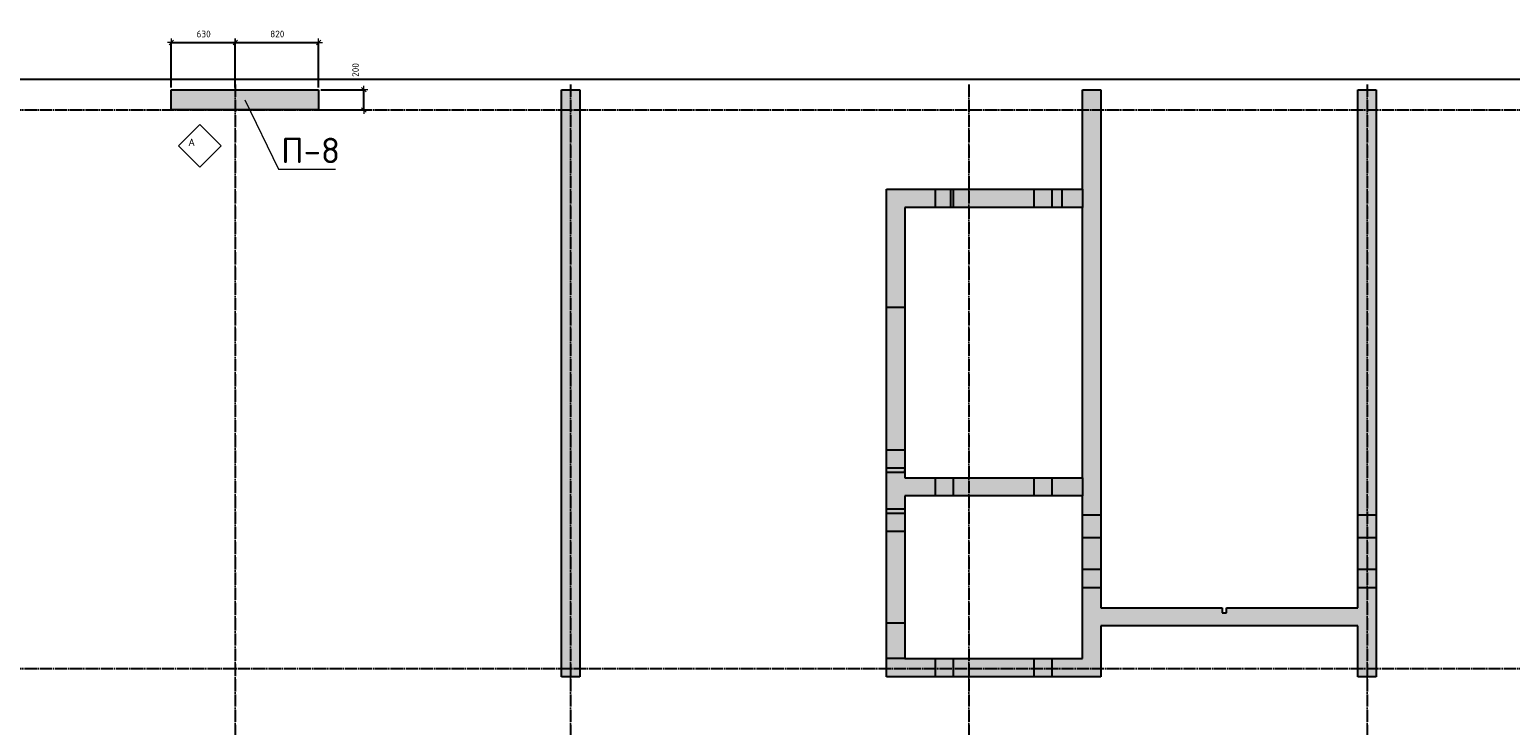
# Model space of a CAD drawing. Header units: millimetres. Extents: x 24180 to 99386, y -42598 to 25936.
# Tile 10 of 41: x 47615 to 62190, y -32159 to -25309. Entities that reach past the tile are written whole.
import ezdxf

# ---------------------------------------------------------------- set-up
doc = ezdxf.new("R2010")
doc.units = ezdxf.units.MM
doc.header["$PDMODE"] = 65
for name, pattern in [('______11', [150, 120, -15, 0, -15]), ('______5', [330, 240, -30, 30, -30]), ('________', [0])]:
    doc.linetypes.add(name, pattern=pattern)
for name, color, linetype, lineweight in [('Standard', 7, 'Continuous', 25), ('Армирование стержнями_ общее', 40, 'Continuous', 35), ('Высотная отметка (отверстия)', 7, 'Continuous', 13), ('Размерная линия_ общее', 7, 'Continuous', 13)]:
    doc.layers.add(name, color=color, linetype=linetype, lineweight=lineweight)
doc.layers.add('Осевая линия_ общее', color=7, linetype='______5', lineweight=13, true_color=0xa0a0a0)
doc.styles.add('ISOCPEUR', font='ISOCPEUR')
doc.dimstyles.new('DIMSTYLE_5', dxfattribs={"dimtxt": 66, "dimasz": 75, "dimexe": 0, "dimexo": 0, "dimgap": 33, "dimtad": 2, "dimdec": 0, "dimrnd": 5, "dimzin": 12, "dimdsep": 46, "dimtxsty": 'ISOCPEUR', "dimblk1": 'ALL_ML_STRICH', "dimblk2": 'ALL_ML_STRICH', "dimsah": 1, "dimcen": 0, "dimclrd": 7, "dimclre": 256, "dimclrt": 7, "dimadec": 0, "dimazin": 0, "dimtfac": 1, "dimtdec": 0, "dimtix": 1, "dimtmove": 2, "dimatfit": 3, "dimfxl": 0, "dimtzin": 0, "dimlwd": 0, "dimlwe": -3, "dimarcsym": 0})

# ---------------------------------------------------------------- blocks, each defined once
blk = doc.blocks.new('ALL_ML_STRICH')
at = {"color": 0, "linetype": 'ByBlock', "lineweight": -2}
for p, q in [((-1, 0), (0.5, 0)), ((-0.3, -0.3), (0.3, 0.3)), ((0, -0.5), (0, 0.5))]:
    blk.add_line(p, q, dxfattribs=at)
blk = doc.blocks.new('*D66')
at = {"layer": 'DEFPOINTS', "color": 7, "linetype": 'Continuous', "lineweight": 13, "transparency": 33554687}
for p in [(49010, -25435), (49010, -25900), (49640, -25900)]:
    blk.add_point(p, dxfattribs=at)
at = {"layer": 'Размерная линия_ общее', "color": 253, "linetype": 'Continuous', "lineweight": -2, "true_color": 0xa0a0a0, "transparency": 33554687}
for p, q in [((49010, -25880), (49010, -25435)), ((49640, -25880), (49640, -25435))]:
    blk.add_line(p, q, dxfattribs=at)
at = {"layer": 'Размерная линия_ общее', "color": 7, "linetype": 'Continuous', "lineweight": -2, "transparency": 33554687}
blk.add_line((49010, -25435), (49640, -25435), dxfattribs=at)
at = {"layer": 'Размерная линия_ общее', "color": 7, "linetype": 'Continuous', "lineweight": 13, "transparency": 33554687, "xscale": 75, "yscale": 75, "zscale": 75, "rotation": 180}
blk.add_blockref('ALL_ML_STRICH', (49010, -25435), dxfattribs=at)
at = {"layer": 'Размерная линия_ общее', "color": 7, "linetype": 'Continuous', "lineweight": 13, "transparency": 33554687, "xscale": 75, "yscale": 75, "zscale": 75}
blk.add_blockref('ALL_ML_STRICH', (49640, -25435), dxfattribs=at)
at = {"layer": 'Размерная линия_ общее', "color": 7, "linetype": 'Continuous', "lineweight": 13, "transparency": 33554687, "insert": (49328, -25352), "char_height": 66, "width": 198, "attachment_point": 5, "style": 'ISOCPEUR'}
blk.add_mtext('\\A1;{630}', dxfattribs=at)
blk = doc.blocks.new('*D67')
at = {"layer": 'DEFPOINTS', "color": 7, "linetype": 'Continuous', "lineweight": 13, "transparency": 33554687}
for p in [(49640, -25435), (49640, -25900), (50460, -25900)]:
    blk.add_point(p, dxfattribs=at)
at = {"layer": 'Размерная линия_ общее', "color": 253, "linetype": 'Continuous', "lineweight": -2, "true_color": 0xa0a0a0, "transparency": 33554687}
for p, q in [((49640, -25880), (49640, -25435)), ((50460, -25880), (50460, -25435))]:
    blk.add_line(p, q, dxfattribs=at)
at = {"layer": 'Размерная линия_ общее', "color": 7, "linetype": 'Continuous', "lineweight": -2, "transparency": 33554687}
blk.add_line((49640, -25435), (50460, -25435), dxfattribs=at)
at = {"layer": 'Размерная линия_ общее', "color": 7, "linetype": 'Continuous', "lineweight": 13, "transparency": 33554687, "xscale": 75, "yscale": 75, "zscale": 75, "rotation": 180}
blk.add_blockref('ALL_ML_STRICH', (49640, -25435), dxfattribs=at)
at = {"layer": 'Размерная линия_ общее', "color": 7, "linetype": 'Continuous', "lineweight": 13, "transparency": 33554687, "xscale": 75, "yscale": 75, "zscale": 75}
blk.add_blockref('ALL_ML_STRICH', (50460, -25435), dxfattribs=at)
at = {"layer": 'Размерная линия_ общее', "color": 7, "linetype": 'Continuous', "lineweight": 13, "transparency": 33554687, "insert": (50053, -25352), "char_height": 66, "width": 198, "attachment_point": 5, "style": 'ISOCPEUR'}
blk.add_mtext('\\A1;{820}', dxfattribs=at)
blk = doc.blocks.new('*D145')
at = {"layer": 'DEFPOINTS', "color": 7, "linetype": 'Continuous', "lineweight": 13, "transparency": 33554687}
for p in [(50460, -25900), (50460, -26100), (50906, -26100)]:
    blk.add_point(p, dxfattribs=at)
at = {"layer": 'Размерная линия_ общее', "color": 253, "linetype": 'Continuous', "lineweight": -2, "true_color": 0xa0a0a0, "transparency": 33554687}
for p, q in [((50480, -25900), (50906, -25900)), ((50480, -26100), (50906, -26100))]:
    blk.add_line(p, q, dxfattribs=at)
at = {"layer": 'Размерная линия_ общее', "color": 7, "linetype": 'Continuous', "lineweight": -2, "transparency": 33554687}
blk.add_line((50906, -26100), (50906, -25900), dxfattribs=at)
at = {"layer": 'Размерная линия_ общее', "color": 7, "linetype": 'Continuous', "lineweight": 13, "transparency": 33554687, "xscale": 75, "yscale": 75, "zscale": 75}
for p, rotation in [((50906, -25900), 90), ((50906, -26100), 270)]:
    blk.add_blockref('ALL_ML_STRICH', p, dxfattribs=dict(at, rotation=rotation))
at = {"layer": 'Размерная линия_ общее', "color": 7, "linetype": 'Continuous', "lineweight": 13, "transparency": 33554687, "insert": (50823, -25706), "char_height": 66, "width": 198, "attachment_point": 5, "rotation": 90, "style": 'ISOCPEUR'}
blk.add_mtext('\\A1;{200}', dxfattribs=at)
blk = doc.blocks.new('СЛОЖНЫЙ_ОБЪЕКТ_10')
at = {"layer": 'Армирование стержнями_ общее', "color": 7, "linetype": 'Continuous', "lineweight": 13, "transparency": 33554687}
blk.add_lwpolyline([(49289, -26242), (49079, -26452), (49289, -26662), (49499, -26452), (49289, -26242)], close=True, dxfattribs=at)
at = {"layer": 'Армирование стержнями_ общее', "color": 7, "linetype": 'Continuous', "lineweight": 13, "transparency": 33554687, "insert": (49176, -26418), "char_height": 75, "width": 98.18, "attachment_point": 4, "style": 'ISOCPEUR'}
blk.add_mtext('\\A1;{\\fISOCPEUR|i0|b0;\\H75.000000;\\W1.000000;\\C7;А}\\P', dxfattribs=at)

msp = doc.modelspace()

# ---------------------------------------------------------------- hatches: boundary and pattern name
at = {"linetype": 'Continuous', "lineweight": 13, "transparency": 33554687}
for points in [[(49010, -25900), (49010, -26100), (50460, -26100), (50460, -25900)], [(53030, -25900), (52850, -25900), (52850, -31680), (53030, -31680)], [(57980, -27060), (57980, -26880), (56230, -26880), (56230, -27060)], [(56230, -29900), (56050, -29900), (56050, -31500), (56230, -31500)]]:
    msp.add_hatch(color=7, dxfattribs=at).paths.add_polyline_path(points)
at = {"layer": 'Standard', "linetype": 'Continuous', "lineweight": 13, "transparency": 33554687}
for points in [[(57980, -31500), (58160, -31500), (58160, -25900), (57980, -25900)], [(60870, -25900), (60690, -25900), (60690, -31680), (60870, -31680)], [(56230, -26880), (56050, -26880), (56050, -29900), (56230, -29900)], [(56230, -29720), (56230, -29900), (57980, -29900), (57980, -29720)], [(59395, -31050), (59355, -31050), (59355, -31000), (58160, -31000), (58160, -31180), (60690, -31180), (60690, -31000), (59395, -31000)], [(56050, -31500), (56050, -31680), (58160, -31680), (58160, -31500)]]:
    msp.add_hatch(color=7, dxfattribs=at).paths.add_polyline_path(points)

# ---------------------------------------------------------------- linework, layer by layer
at = {"color": 7, "linetype": 'Continuous', "lineweight": -3, "transparency": 33554687}
for p, q in [((49010, -26100), (49010, -25900)), ((49010, -25900), (50460, -25900)), ((50460, -25900), (50460, -26100)), ((52850, -31680), (52850, -25900)), ((52850, -25900), (53030, -25900)), ((53030, -25900), (53030, -31680)), ((50460, -26100), (49010, -26100)), ((56230, -26880), (57980, -26880)), ((57980, -26880), (57980, -27060)), ((57980, -27060), (56230, -27060)), ((56050, -31500), (56050, -29900)), ((56230, -29900), (56230, -31500)), ((56230, -31500), (56050, -31500)), ((53030, -31680), (52850, -31680))]:
    msp.add_line(p, q, dxfattribs=at)
at = {"color": 253, "linetype": '________', "lineweight": -3, "true_color": 0xababab, "transparency": 33554687}
for p, q in [((56530, -26880), (56530, -27060)), ((56680, -26880), (56680, -27060)), ((56710, -27060), (56710, -26880)), ((57500, -26880), (57500, -27060)), ((57680, -27060), (57680, -26880)), ((57780, -27060), (57780, -26880)), ((56230, -30030), (56050, -30030)), ((56050, -30070), (56230, -30070)), ((56230, -30250), (56050, -30250)), ((56050, -31150), (56230, -31150))]:
    msp.add_line(p, q, dxfattribs=at)
at = {"layer": 'Standard', "color": 7, "linetype": 'Continuous', "lineweight": -3, "transparency": 33554687}
for p, q in [((57980, -26880), (57980, -25900)), ((57980, -25900), (58160, -25900)), ((58160, -25900), (58160, -31000)), ((60690, -31000), (60690, -25900)), ((60690, -25900), (60870, -25900)), ((60870, -25900), (60870, -31680)), ((56050, -29900), (56050, -26880)), ((56050, -26880), (56230, -26880)), ((56230, -27060), (56230, -29720)), ((57980, -29720), (57980, -27060)), ((56230, -29720), (57980, -29720)), ((57980, -29720), (57980, -29900)), ((57980, -29900), (56230, -29900)), ((57980, -31500), (57980, -29900)), ((58160, -31000), (59355, -31000)), ((59355, -31000), (59355, -31050)), ((59395, -31050), (59395, -31000)), ((59395, -31000), (60690, -31000)), ((60690, -31180), (58160, -31180)), ((58160, -31180), (58160, -31500)), ((59355, -31050), (59395, -31050)), ((60690, -31680), (60690, -31180)), ((56050, -31680), (56050, -31500)), ((56230, -31500), (57980, -31500)), ((58160, -31500), (58160, -31680)), ((58160, -31680), (56050, -31680)), ((60870, -31680), (60690, -31680))]:
    msp.add_line(p, q, dxfattribs=at)
at = {"layer": 'Standard', "color": 253, "linetype": '________', "lineweight": -3, "true_color": 0xababab, "transparency": 33554687}
for p, q in [((56230, -28045), (56050, -28045)), ((56050, -29445), (56230, -29445)), ((56230, -29625), (56050, -29625)), ((56050, -29665), (56230, -29665)), ((56230, -29647.1), (56230, -29642.9)), ((56230, -29655), (56230, -29653.1)), ((56530, -29720), (56530, -29900)), ((56710, -29900), (56710, -29720)), ((57500, -29720), (57500, -29900)), ((57680, -29900), (57680, -29720)), ((58160, -30090), (57980, -30090)), ((60870, -30090), (60690, -30090)), ((57980, -30310), (58160, -30310)), ((60690, -30310), (60870, -30310)), ((58160, -30625), (57980, -30625)), ((60870, -30625), (60690, -30625)), ((57980, -30800), (58160, -30800)), ((60690, -30800), (60870, -30800)), ((56530, -31500), (56530, -31680)), ((56710, -31680), (56710, -31500)), ((57500, -31500), (57500, -31680)), ((57680, -31680), (57680, -31500))]:
    msp.add_line(p, q, dxfattribs=at)
at = {"layer": 'Standard', "color": 7, "linetype": 'Continuous', "lineweight": -3, "transparency": 33554687}
msp.add_lwpolyline([(25100, -40350), (67580, -40350), (67580, -25800), (25100, -25800), (25100, -40350)], dxfattribs=at)
at = {"layer": 'Высотная отметка (отверстия)', "color": 7, "linetype": 'Continuous', "lineweight": 13, "transparency": 33554687}
msp.add_lwpolyline([(49735, -26000), (50066.2, -26683.5), (50626.2, -26683.5)], dxfattribs=at)
at = {"layer": 'Осевая линия_ общее', "color": 253, "linetype": '______11', "lineweight": -3, "true_color": 0xa0a0a0, "transparency": 33554687}
for p, q in [((49640, -25850), (49640, -42383.9)), ((52940, -25850), (52940, -42383.9)), ((56860, -25850), (56860, -42383.9)), ((60780, -25850), (60780, -42383.9)), ((25200, -26100), (70321.6, -26100)), ((25200, -31600), (70321.6, -31600))]:
    msp.add_line(p, q, dxfattribs=at)

# ---------------------------------------------------------------- block references
at = {"layer": 'Армирование стержнями_ общее', "color": 7, "linetype": 'Continuous', "lineweight": 13, "transparency": 33554687}
msp.add_blockref('СЛОЖНЫЙ_ОБЪЕКТ_10', (0, 0), dxfattribs=at)

# ---------------------------------------------------------------- texts
at = {"layer": 'Высотная отметка (отверстия)', "color": 7, "linetype": 'Continuous', "lineweight": 13, "transparency": 33554687, "insert": (50381.2, -26623.5), "char_height": 75, "width": 664.583, "attachment_point": 8, "style": 'ISOCPEUR'}
msp.add_mtext('\\A1;{\\fISOCPEUR|i0|b0;\\H250.000000;\\W1.000000;\\C7;П-8}\\P', dxfattribs=at)

# ---------------------------------------------------------------- dimensions: what is measured, and where the dimension line sits
at = {"layer": 'Размерная линия_ общее', "color": 7, "linetype": 'Continuous', "lineweight": 13, "transparency": 33554687}
for base, p1, p2, picture, middle in [((49640, -25435), (49010, -25880), (49640, -25880), '*D66', (49328.3, -25352)), ((50460, -25435), (49640, -25880), (50460, -25880), '*D67', (50053.3, -25352))]:
    dim = msp.add_linear_dim(base=base, p1=p1, p2=p2, dimstyle='DIMSTYLE_5', override={"dimpost": '<>', "dimclrd": 7, "dimclre": 253, "dimclrt": 7, "dimlwd": 0, "dimlwe": 65533}, dxfattribs=at)
    dim.commit()
    dim.dimension.update_dxf_attribs({"geometry": picture, "text_midpoint": middle, "dimtype": 160})
dim = msp.add_linear_dim(base=(50906.3, -25900), p1=(50480, -26100), p2=(50480, -25900), angle=90, dimstyle='DIMSTYLE_5', override={"dimpost": '<>', "dimclrd": 7, "dimclre": 253, "dimclrt": 7, "dimlwd": 0, "dimlwe": 65533}, dxfattribs=at)
dim.commit()
dim.dimension.update_dxf_attribs({"geometry": '*D145', "text_midpoint": (50823.5, -25706), "dimtype": 160})

doc.saveas('drawing.dxf')
